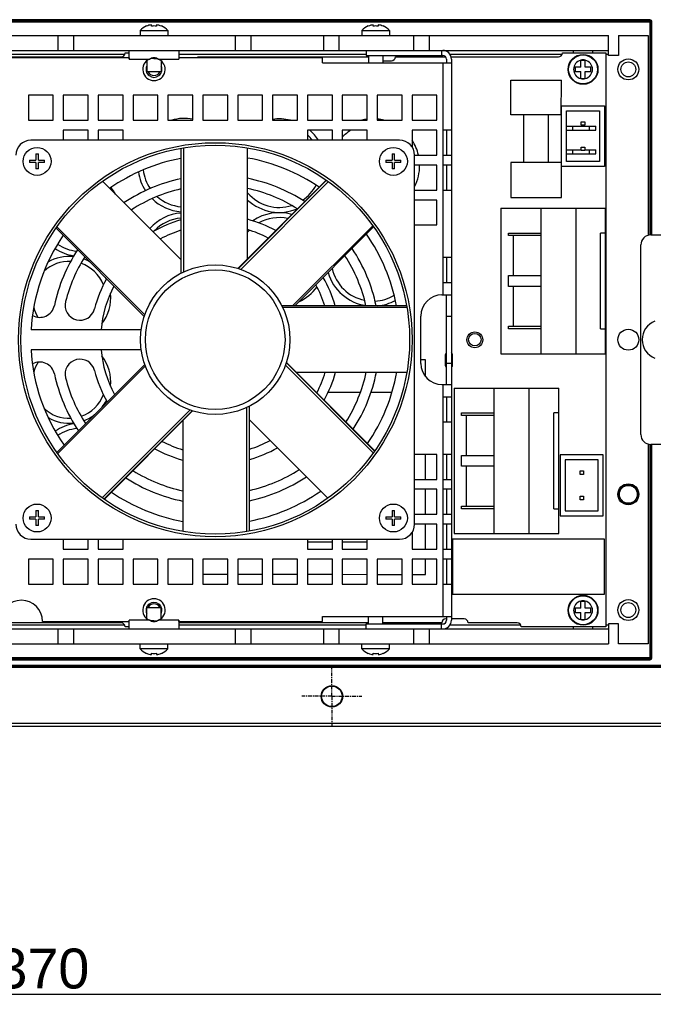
# Model space of a CAD drawing. Header units: millimetres. Extents: x 23 to 485, y 64 to 313.
# Tile 6 of 18: x 151 to 215, y 154 to 253. Entities that reach past the tile are written whole.
import ezdxf

# ---------------------------------------------------------------- set-up
doc = ezdxf.new("R2010")
doc.units = ezdxf.units.MM
doc.linetypes.add('CENTER', pattern=[0.6, 0.375, -0.075, 0.075, -0.075])
doc.layers.add('DEFAULT_1', color=3, linetype='CENTER')
doc.layers.add('P-AX', color=7, linetype='Continuous')
doc.styles.get("Standard").update_dxf_attribs({"font": 'arial.ttf', "height": 4})
doc.dimstyles.new('ISO-25', dxfattribs={"dimtxt": 3, "dimasz": 3, "dimexe": 1, "dimexo": 1, "dimgap": 0.5, "dimtad": 1, "dimtoh": 1, "dimlfac": 2, "dimtxsty": 'Standard', "dimcen": 3, "dimclrd": 2, "dimclre": 2, "dimclrt": 2, "dimadec": 0, "dimazin": 0, "dimtfac": 1, "dimtmove": 0, "dimatfit": 3, "dimfxl": 0, "dimarcsym": 0})

# ---------------------------------------------------------------- blocks, each defined once
blk = doc.blocks.new('*D20')
at = {"color": 2, "linetype": 'Continuous', "lineweight": -2}
for p, q in [((60.081, 183.244), (60.081, 154.369)), ((245.081, 183.244), (245.081, 154.369)), ((63.081, 155.369), (242.081, 155.369))]:
    blk.add_line(p, q, dxfattribs=at)
at = {"color": 2, "linetype": 'Continuous'}
for points in [[(63.081, 155.869), (63.081, 154.869), (60.081, 155.369)], [(242.081, 155.869), (242.081, 154.869), (245.081, 155.369)]]:
    blk.add_solid(points, dxfattribs=at)
at = {"layer": 'Defpoints', "color": 0, "linetype": 'Continuous'}
for p in [(60.081, 184.244), (245.081, 184.244), (245.081, 155.369)]:
    blk.add_point(p, dxfattribs=at)
at = {"color": 2, "linetype": 'Continuous', "insert": (153.584, 159.956), "char_height": 4, "attachment_point": 2}
blk.add_mtext('370', dxfattribs=at)

msp = doc.modelspace()

# ---------------------------------------------------------------- linework, layer by layer
at = {"color": 9, "linetype": 'Continuous'}
for p, q in [((214.4805, 253.0731), (67.8513, 253.0731)), ((67.8561, 252.9731), (214.4805, 252.9731)), ((214.4805, 252.9634), (67.8561, 252.9634)), ((67.861, 252.8634), (214.5805, 252.8634)), ((214.4805, 253.0731), (214.4805, 252.9731)), ((214.4805, 252.9634), (214.4805, 231.494)), ((214.6805, 231.494), (214.6805, 252.873)), ((133.7805, 249.619), (161.8152, 249.619)), ((162.2255, 249.119), (164.2669, 249.119)), ((165.1942, 249.119), (167.2355, 249.119)), ((167.2305, 249.619), (186.0305, 249.619)), ((193.7055, 248.744), (193.7055, 241.9938)), ((194.4227, 249.619), (205.6907, 249.619)), ((210.0695, 249.619), (210.3305, 249.619)), ((167.698, 240.2326), (167.698, 227.7854)), ((193.7055, 239.4938), (193.7055, 238.4938)), ((182.2339, 236.848), (173.4324, 228.0465)), ((193.7055, 235.9938), (193.7056, 229.244)), ((178.6472, 224.383), (186.683, 232.4188)), ((193.7056, 226.744), (193.7055, 225.494)), ((194.0805, 223.369), (194.5805, 223.369)), ((163.8609, 218.3527), (155.0776, 209.5694)), ((186.7342, 209.6403), (177.9327, 218.4417)), ((194.5805, 218.619), (194.0805, 218.619)), ((193.7055, 216.494), (193.7056, 215.244)), ((174.0624, 201.7554), (174.0624, 214.2025)), ((159.5267, 205.1402), (168.3281, 213.9416)), ((193.7056, 212.744), (193.7056, 209.494)), ((214.4805, 210.494), (214.4805, 189.0246)), ((214.6805, 189.115), (214.6805, 210.494)), ((193.7056, 206.994), (193.7056, 205.994)), ((193.7056, 203.494), (193.7056, 202.494)), ((193.7056, 199.994), (193.7056, 198.994)), ((193.7056, 196.494), (193.7055, 193.244)), ((164.2669, 192.869), (162.2255, 192.869)), ((167.2355, 192.869), (165.1942, 192.869)), ((161.8019, 192.369), (133.7805, 192.369)), ((186.0305, 192.369), (167.2305, 192.369)), ((201.5525, 192.369), (194.4227, 192.369)), ((210.3305, 192.369), (210.0695, 192.369)), ((67.8513, 188.9149), (214.4805, 188.9149)), ((67.8561, 189.0246), (214.4805, 189.0246)), ((214.4805, 189.0149), (67.8561, 189.0149)), ((67.861, 189.1246), (214.5805, 189.1246)), ((214.4805, 189.0149), (214.4805, 188.9149)), ((214.6805, 189.115), (214.5805, 189.115)), ((66.098, 188.3615), (239.0631, 188.3615)), ((66.1884, 188.1518), (238.9727, 188.1518)), ((66.1932, 188.2615), (238.9679, 188.2615)), ((238.9679, 188.2518), (66.1932, 188.2518)), ((62.0877, 182.2589), (243.0734, 182.2589)), ((243.0659, 182.5089), (62.0952, 182.5089))]:
    msp.add_line(p, q, dxfattribs=at)
at = {"color": 7, "linetype": 'Continuous'}
for p, q in [((214.5805, 231.494), (214.5805, 252.8682)), ((163.3305, 251.994), (163.3305, 251.494)), ((163.3305, 251.994), (166.1305, 251.994)), ((163.9805, 252.4426), (163.9805, 252.425)), ((164.4805, 252.425), (164.4805, 252.5614)), ((164.9805, 252.5614), (164.9805, 252.425)), ((165.4805, 252.4426), (165.4805, 252.425)), ((166.1305, 251.994), (166.1305, 251.494)), ((185.5805, 251.994), (185.5805, 251.494)), ((185.5805, 251.994), (188.3805, 251.994)), ((186.2305, 252.425), (186.2305, 252.4426)), ((186.7305, 252.425), (186.7305, 252.5614)), ((187.2305, 252.5614), (187.2305, 252.425)), ((187.7305, 252.425), (187.7305, 252.4426)), ((188.3805, 251.994), (188.3805, 251.494)), ((110.3305, 251.494), (210.3305, 251.494)), ((155.0805, 251.494), (155.0805, 249.994)), ((156.6805, 249.994), (156.6805, 251.494)), ((172.8805, 251.494), (172.8805, 249.994)), ((174.4805, 249.994), (174.4805, 251.494)), ((181.7305, 251.494), (181.7305, 249.994)), ((183.3305, 249.994), (183.3305, 251.494)), ((190.7805, 251.494), (190.7805, 249.994)), ((192.3805, 249.994), (192.3805, 251.494)), ((210.3305, 249.494), (210.3305, 251.494)), ((211.3305, 251.494), (214.3305, 251.494)), ((211.3305, 251.494), (211.3305, 249.494)), ((214.3305, 251.494), (214.3305, 231.4618)), ((110.3305, 249.994), (210.3305, 249.994)), ((161.8386, 249.745), (162.2305, 249.745)), ((162.2305, 249.119), (162.2305, 249.994)), ((167.2305, 249.994), (167.2305, 249.119)), ((186.0305, 249.994), (186.0305, 249.494)), ((193.5805, 249.994), (193.5805, 249.494)), ((205.7142, 249.7451), (210.0695, 249.745)), ((206.7805, 249.994), (206.7805, 249.7451)), ((208.7805, 249.745), (208.7805, 249.994)), ((210.0695, 249.745), (210.0695, 192.214)), ((132.9555, 249.3513), (161.4386, 249.3513)), ((162.2255, 249.244), (138.1805, 249.244)), ((162.2255, 249.244), (162.2255, 249.119)), ((164.0055, 248.9525), (164.0055, 247.844)), ((165.4555, 248.9524), (165.4555, 247.844)), ((167.2355, 249.244), (167.2355, 249.119)), ((181.6305, 249.244), (167.2355, 249.244)), ((169.1295, 249.3513), (186.2533, 249.3513)), ((181.6305, 248.744), (181.6305, 249.244)), ((181.6305, 248.744), (194.5805, 248.744)), ((186.0305, 249.494), (193.7055, 249.494)), ((186.2555, 249.494), (186.2555, 248.744)), ((187.7055, 249.494), (187.7055, 248.744)), ((187.7055, 248.9521), (188.5504, 248.9521)), ((188.9533, 249.3514), (193.9994, 249.3514)), ((194.0805, 249.119), (194.0805, 248.744)), ((194.5478, 249.3514), (205.3143, 249.3514)), ((194.5805, 249.119), (194.5805, 192.869)), ((207.5585, 249.019), (208.0085, 249.019)), ((207.5585, 248.319), (207.5585, 249.019)), ((208.0085, 248.319), (208.0085, 249.019)), ((211.3305, 249.494), (210.3305, 249.494)), ((165.4555, 247.844), (164.0055, 247.844)), ((207.5585, 248.319), (207.0085, 248.319)), ((207.0085, 248.319), (207.0085, 247.869)), ((207.0085, 247.869), (207.5585, 247.869)), ((207.5585, 247.169), (207.5585, 247.869)), ((208.5585, 248.319), (208.0085, 248.319)), ((208.0085, 247.869), (208.5585, 247.869)), ((208.0085, 247.169), (208.0085, 247.869)), ((208.5585, 247.869), (208.5585, 248.319)), ((200.5445, 247.0208), (205.6245, 247.0208)), ((200.5445, 243.5208), (200.5445, 247.0208)), ((205.59, 243.521), (205.6245, 247.0208)), ((207.5585, 247.169), (208.0085, 247.169)), ((152.1305, 245.494), (152.1305, 242.994)), ((154.6305, 245.494), (152.1305, 245.494)), ((154.6305, 242.994), (154.6305, 245.494)), ((155.6305, 245.494), (155.6305, 242.994)), ((158.1305, 245.494), (155.6305, 245.494)), ((158.1305, 242.994), (158.1305, 245.494)), ((159.1305, 245.494), (159.1305, 242.994)), ((161.6305, 245.494), (159.1305, 245.494)), ((161.6305, 242.994), (161.6305, 245.494)), ((162.6305, 245.494), (162.6305, 242.994)), ((165.1305, 245.494), (162.6305, 245.494)), ((165.1305, 242.994), (165.1305, 245.494)), ((166.1305, 245.494), (166.1305, 242.994)), ((168.6305, 245.494), (166.1305, 245.494)), ((168.6305, 242.994), (168.6305, 245.494)), ((169.6305, 245.494), (169.6305, 242.994)), ((172.1305, 245.494), (169.6305, 245.494)), ((172.1305, 242.994), (172.1305, 245.494)), ((173.1305, 245.494), (173.1305, 242.994)), ((175.6305, 245.494), (173.1305, 245.494)), ((175.6305, 242.994), (175.6305, 245.494)), ((176.6305, 245.494), (176.6305, 242.994)), ((179.1305, 245.494), (176.6305, 245.494)), ((179.1305, 242.994), (179.1305, 245.494)), ((180.1305, 245.494), (180.1305, 242.994)), ((182.6305, 245.494), (180.1305, 245.494)), ((182.6305, 242.994), (182.6305, 245.494)), ((186.1305, 245.494), (183.6305, 245.494)), ((183.6305, 245.494), (183.6305, 242.994)), ((186.1305, 242.994), (186.1305, 245.494)), ((189.6305, 245.494), (187.1305, 245.494)), ((187.1305, 245.494), (187.1305, 242.994)), ((189.6305, 242.994), (189.6305, 245.494)), ((193.1305, 245.494), (190.6305, 245.494)), ((190.6305, 245.494), (190.6305, 242.994)), ((193.1305, 242.994), (193.1305, 245.494)), ((205.6245, 244.4491), (209.9425, 244.4491)), ((205.6245, 235.2606), (205.6245, 244.4491)), ((206.1245, 243.9491), (209.4425, 243.9491)), ((206.1245, 238.8531), (206.1245, 243.9491)), ((209.4425, 243.9491), (209.4425, 238.8531)), ((209.9425, 244.4491), (209.9425, 238.3531)), ((152.1305, 242.994), (154.6305, 242.994)), ((155.6305, 242.994), (158.1305, 242.994)), ((159.1305, 242.994), (161.6305, 242.994)), ((162.6305, 242.994), (165.1305, 242.994)), ((166.1305, 242.994), (168.6305, 242.994)), ((169.6305, 242.994), (172.1305, 242.994)), ((173.1305, 242.994), (175.6305, 242.994)), ((176.6305, 242.994), (179.1305, 242.994)), ((180.1305, 242.994), (182.6305, 242.994)), ((183.6305, 242.994), (186.1305, 242.994)), ((187.1305, 242.994), (189.6305, 242.994)), ((190.6305, 242.994), (193.1305, 242.994)), ((205.59, 243.521), (200.5445, 243.5208)), ((201.8345, 238.7606), (201.8345, 243.5209)), ((204.3345, 238.7606), (204.3345, 243.521)), ((207.6085, 242.8461), (207.9585, 242.8461)), ((207.6085, 242.4961), (207.6085, 242.8461)), ((207.9585, 242.8461), (207.9585, 242.4961)), ((155.6305, 241.994), (155.6305, 240.994)), ((158.1305, 241.994), (155.6305, 241.994)), ((158.1305, 240.994), (158.1305, 241.994)), ((159.1305, 241.994), (159.1305, 240.994)), ((161.6305, 241.994), (159.1305, 241.994)), ((161.6305, 240.994), (161.6305, 241.994)), ((180.1305, 241.994), (180.1305, 240.994)), ((182.6305, 241.994), (180.1305, 241.994)), ((182.6305, 240.994), (182.6305, 241.994)), ((186.1305, 241.994), (183.6305, 241.994)), ((183.6305, 241.994), (183.6305, 240.994)), ((186.1305, 240.994), (186.1305, 241.994)), ((193.1305, 241.994), (190.6305, 241.994)), ((190.6305, 241.994), (190.6305, 240.3206)), ((193.1305, 239.494), (193.1305, 241.994)), ((194.5805, 241.9938), (193.7055, 241.9938)), ((193.7055, 241.9938), (193.7055, 239.4938)), ((194.0805, 241.9938), (194.0805, 239.4938)), ((206.1245, 242.4106), (209.0695, 242.4106)), ((206.1245, 242.0106), (209.0695, 242.0106)), ((206.7195, 242.4106), (206.7195, 242.0106)), ((207.9585, 242.4961), (207.6085, 242.4961)), ((208.4195, 242.0106), (208.4195, 242.4106)), ((209.0695, 242.0106), (209.0695, 242.4106)), ((189.3804, 240.994), (152.3804, 240.994)), ((167.4411, 240.1889), (167.4411, 227.6607)), ((167.4744, 227.676), (167.4744, 240.1942)), ((174.1304, 229.1077), (174.1304, 240.2213)), ((206.1245, 240.0106), (207.6085, 240.0106)), ((206.7195, 240.0106), (206.7195, 239.6106)), ((207.6085, 240.3061), (207.9585, 240.3061)), ((207.6085, 239.9561), (207.6085, 240.3061)), ((207.9585, 239.9561), (207.6085, 239.9561)), ((207.9585, 240.3061), (207.9585, 239.9561)), ((207.9585, 240.0106), (209.0695, 240.0106)), ((208.4195, 239.6106), (208.4195, 240.0106)), ((209.0695, 239.6106), (209.0695, 240.0106)), ((152.2554, 238.994), (152.2554, 238.744)), ((152.2554, 238.994), (152.8804, 238.994)), ((152.8804, 239.619), (152.8804, 238.994)), ((152.8804, 239.619), (153.1304, 239.619)), ((153.1304, 238.994), (153.1304, 239.619)), ((153.1304, 238.994), (153.7554, 238.994)), ((153.7554, 238.744), (153.7554, 238.994)), ((188.0054, 238.994), (188.6304, 238.994)), ((188.0054, 238.994), (188.0054, 238.744)), ((188.6304, 239.619), (188.8804, 239.619)), ((188.6304, 239.619), (188.6304, 238.994)), ((188.8804, 238.994), (188.8804, 239.619)), ((188.8804, 238.994), (189.5054, 238.994)), ((189.5054, 238.744), (189.5054, 238.994)), ((190.8804, 239.494), (193.1305, 239.494)), ((190.8804, 202.494), (190.8804, 239.494)), ((193.7055, 239.4938), (194.5805, 239.4938)), ((206.1245, 239.6106), (209.0695, 239.6106)), ((152.8804, 238.744), (152.2554, 238.744)), ((152.8804, 238.744), (152.8804, 238.119)), ((153.1304, 238.119), (152.8804, 238.119)), ((153.1304, 238.119), (153.1304, 238.744)), ((153.7554, 238.744), (153.1304, 238.744)), ((188.6304, 238.744), (188.0054, 238.744)), ((188.6304, 238.744), (188.6304, 238.119)), ((188.8804, 238.119), (188.6304, 238.119)), ((189.5054, 238.744), (188.8804, 238.744)), ((188.8804, 238.119), (188.8804, 238.744)), ((193.1305, 238.494), (190.8804, 238.494)), ((193.1305, 235.994), (193.1305, 238.494)), ((194.5805, 238.4938), (193.7055, 238.4938)), ((193.7055, 238.4938), (193.7055, 235.9938)), ((194.0805, 238.4938), (194.0805, 235.9938)), ((205.6245, 238.7606), (200.5445, 238.7606)), ((200.5445, 238.7606), (200.5445, 235.2606)), ((209.9425, 238.3531), (205.6245, 238.3531)), ((209.4425, 238.8531), (206.1245, 238.8531)), ((182.0209, 236.9983), (173.1626, 228.1399)), ((173.1969, 228.1273), (182.0486, 236.979)), ((167.4411, 229.0295), (159.5828, 236.8878)), ((190.8804, 235.994), (193.1305, 235.994)), ((193.7055, 235.9938), (194.5805, 235.9938)), ((193.1305, 234.994), (190.8804, 234.994)), ((193.1305, 232.494), (193.1305, 234.994)), ((200.5445, 235.2606), (205.6245, 235.2606)), ((199.549, 234.185), (210.049, 234.185)), ((199.549, 234.185), (199.549, 219.585)), ((203.549, 234.185), (203.549, 219.585)), ((207.049, 234.185), (207.049, 219.585)), ((210.049, 219.585), (210.049, 234.185)), ((154.9052, 232.1762), (163.7519, 223.3296)), ((163.8027, 223.4751), (154.9864, 232.2914)), ((186.7742, 232.2916), (178.8657, 224.383)), ((190.8804, 232.494), (193.1305, 232.494)), ((200.299, 231.435), (200.299, 231.685)), ((203.549, 231.435), (200.2991, 231.435)), ((200.2994, 231.685), (203.549, 231.685)), ((200.799, 227.435), (200.799, 231.435)), ((210.049, 231.685), (209.549, 231.685)), ((209.549, 222.085), (209.549, 231.685)), ((214.5805, 231.494), (238.0805, 231.494)), ((213.5805, 211.494), (213.5805, 230.494)), ((194.5805, 229.244), (193.7056, 229.244)), ((193.7056, 229.244), (193.7056, 226.744)), ((194.0805, 229.244), (194.0805, 226.744)), ((200.299, 226.335), (200.299, 227.435)), ((200.2991, 227.435), (203.549, 227.435)), ((193.7056, 226.744), (194.5805, 226.744)), ((203.549, 226.335), (200.2991, 226.335)), ((200.799, 222.335), (200.799, 226.335)), ((193.6305, 225.494), (194.5771, 225.494)), ((194.0805, 216.4945), (194.0805, 225.4935)), ((190.0836, 224.383), (177.5725, 224.383)), ((177.6395, 224.2442), (190.1076, 224.2442)), ((191.5055, 218.619), (191.5055, 223.369)), ((200.299, 222.085), (200.299, 222.335)), ((200.2991, 222.335), (203.549, 222.335)), ((203.549, 222.085), (200.2994, 222.085)), ((209.549, 222.085), (210.049, 222.085)), ((163.4473, 221.994), (152.4074, 221.994)), ((163.4473, 219.994), (152.4074, 219.994)), ((193.9405, 219.392), (193.9405, 218.503)), ((194.7025, 218.503), (194.7025, 219.392)), ((199.549, 219.585), (210.049, 219.585)), ((154.9864, 209.6966), (163.8027, 218.5129)), ((178.0136, 218.6772), (186.8652, 209.8256)), ((186.8845, 209.8532), (178.0262, 218.7116)), ((191.9905, 218.966), (191.5055, 218.966)), ((191.9905, 217.2693), (191.9905, 218.966)), ((178.9939, 217.7438), (190.1076, 217.7438)), ((193.6305, 216.494), (194.5771, 216.494)), ((181.0931, 215.716), (181.0218, 215.716)), ((185.4517, 215.716), (182.2095, 215.716)), ((188.6074, 215.716), (186.5127, 215.716)), ((194.5805, 215.244), (193.7056, 215.244)), ((193.7056, 215.244), (193.7056, 212.744)), ((194.0805, 215.244), (194.0805, 212.744)), ((194.85, 216.151), (205.35, 216.151)), ((194.85, 216.151), (194.85, 201.551)), ((198.85, 216.151), (198.85, 201.551)), ((202.35, 216.151), (202.35, 201.551)), ((205.35, 201.551), (205.35, 216.151)), ((174.2861, 214.3118), (174.2861, 201.7937)), ((174.3193, 201.7996), (174.3193, 214.3272)), ((168.5636, 213.8608), (159.7119, 205.0091)), ((159.7396, 204.9898), (168.5979, 213.8482)), ((195.6, 213.401), (195.6, 213.651)), ((198.85, 213.401), (195.6001, 213.401)), ((195.6004, 213.651), (198.85, 213.651)), ((196.1, 209.401), (196.1, 213.401)), ((205.35, 213.651), (204.85, 213.651)), ((204.85, 204.051), (204.85, 213.651)), ((167.6301, 212.8803), (167.6301, 201.7668)), ((174.3193, 212.9585), (182.1778, 205.1)), ((193.7056, 212.744), (194.5805, 212.744)), ((214.3305, 210.5262), (214.3305, 190.494)), ((238.0805, 210.494), (214.5805, 210.494)), ((214.5805, 189.1198), (214.5805, 210.494)), ((193.1305, 209.494), (190.8804, 209.494)), ((191.9905, 206.994), (191.9905, 209.494)), ((193.1305, 206.994), (193.1305, 209.494)), ((194.5805, 209.494), (193.7056, 209.494)), ((193.7056, 209.494), (193.7056, 206.994)), ((194.0805, 209.494), (194.0805, 206.994)), ((195.6, 208.301), (195.6, 209.401)), ((195.6001, 209.401), (198.85, 209.401)), ((209.8155, 209.4479), (205.4975, 209.4479)), ((205.4975, 209.4479), (205.4975, 203.3519)), ((209.8155, 203.3519), (209.8155, 209.4479)), ((198.85, 208.301), (195.6001, 208.301)), ((196.1, 204.301), (196.1, 208.301)), ((209.3155, 208.9479), (205.9975, 208.9479)), ((205.9975, 208.9479), (205.9975, 203.8519)), ((209.3155, 203.8519), (209.3155, 208.9479)), ((207.4815, 207.8449), (207.8315, 207.8449)), ((207.4815, 207.4949), (207.4815, 207.8449)), ((207.8315, 207.4949), (207.4815, 207.4949)), ((207.8315, 207.8449), (207.8315, 207.4949)), ((190.8804, 206.994), (193.1305, 206.994)), ((193.7056, 206.994), (194.5805, 206.994)), ((193.1305, 205.994), (190.8804, 205.994)), ((191.9905, 203.494), (191.9905, 205.994)), ((193.1305, 203.494), (193.1305, 205.994)), ((194.5805, 205.994), (193.7056, 205.994)), ((193.7056, 205.994), (193.7056, 203.494)), ((194.0805, 205.994), (194.0805, 203.494)), ((207.4815, 205.3049), (207.8315, 205.3049)), ((207.4815, 204.9549), (207.4815, 205.3049)), ((207.8315, 204.9549), (207.4815, 204.9549)), ((207.8315, 205.3049), (207.8315, 204.9549)), ((152.8804, 203.869), (153.1304, 203.869)), ((152.8804, 203.869), (152.8804, 203.244)), ((153.1304, 203.244), (153.1304, 203.869)), ((188.6304, 203.869), (188.8804, 203.869)), ((188.6304, 203.869), (188.6304, 203.244)), ((188.8804, 203.244), (188.8804, 203.869)), ((190.8804, 203.494), (193.1305, 203.494)), ((193.7056, 203.494), (194.5805, 203.494)), ((195.6, 204.051), (195.6, 204.301)), ((195.6001, 204.301), (198.85, 204.301)), ((198.85, 204.051), (195.6004, 204.051)), ((204.85, 204.051), (205.35, 204.051)), ((205.4975, 203.3519), (209.8155, 203.3519)), ((205.9975, 203.8519), (209.3155, 203.8519)), ((152.2554, 203.244), (152.8804, 203.244)), ((152.2554, 203.244), (152.2554, 202.994)), ((152.8804, 202.994), (152.2554, 202.994)), ((152.8804, 202.994), (152.8804, 202.369)), ((153.1304, 202.369), (152.8804, 202.369)), ((153.1304, 203.244), (153.7554, 203.244)), ((153.7554, 202.994), (153.1304, 202.994)), ((153.1304, 202.369), (153.1304, 202.994)), ((153.7554, 202.994), (153.7554, 203.244)), ((188.0054, 203.244), (188.6304, 203.244)), ((188.0054, 203.244), (188.0054, 202.994)), ((188.6304, 202.994), (188.0054, 202.994)), ((188.6304, 202.994), (188.6304, 202.369)), ((188.8804, 202.369), (188.6304, 202.369)), ((188.8804, 203.244), (189.5054, 203.244)), ((189.5054, 202.994), (188.8804, 202.994)), ((188.8804, 202.369), (188.8804, 202.994)), ((189.5054, 202.994), (189.5054, 203.244)), ((193.1305, 202.494), (190.8804, 202.494)), ((191.9905, 199.994), (191.9905, 202.494)), ((193.1305, 199.994), (193.1305, 202.494)), ((194.5805, 202.494), (193.7056, 202.494)), ((193.7056, 202.494), (193.7056, 199.994)), ((194.0805, 202.494), (194.0805, 199.994)), ((190.6305, 201.6674), (190.6305, 199.994)), ((194.85, 201.551), (205.35, 201.551)), ((152.3804, 200.994), (189.3804, 200.994)), ((155.6305, 200.994), (155.6305, 199.994)), ((158.1305, 199.994), (158.1305, 200.994)), ((159.1305, 200.994), (159.1305, 199.994)), ((161.6305, 199.994), (161.6305, 200.994)), ((180.1305, 200.994), (180.1305, 199.994)), ((180.1305, 200.716), (182.6305, 200.716)), ((182.6305, 199.994), (182.6305, 200.994)), ((183.6305, 200.994), (183.6305, 199.994)), ((183.6305, 200.716), (186.1305, 200.716)), ((186.1305, 199.994), (186.1305, 200.994)), ((209.9425, 200.9965), (194.7025, 200.9965)), ((194.7025, 200.9965), (194.7025, 195.4715)), ((209.9425, 195.4715), (209.9425, 200.9965)), ((155.6305, 199.994), (158.1305, 199.994)), ((159.1305, 199.994), (161.6305, 199.994)), ((180.1305, 199.994), (182.6305, 199.994)), ((183.6305, 199.994), (186.1305, 199.994)), ((190.6305, 199.994), (193.1305, 199.994)), ((193.7056, 199.994), (194.5805, 199.994)), ((154.6305, 198.994), (152.1305, 198.994)), ((152.1305, 198.994), (152.1305, 196.494)), ((154.6305, 196.494), (154.6305, 198.994)), ((158.1305, 198.994), (155.6305, 198.994)), ((155.6305, 198.994), (155.6305, 196.494)), ((158.1305, 196.494), (158.1305, 198.994)), ((161.6305, 198.994), (159.1305, 198.994)), ((159.1305, 198.994), (159.1305, 196.494)), ((161.6305, 196.494), (161.6305, 198.994)), ((165.1305, 198.994), (162.6305, 198.994)), ((162.6305, 198.994), (162.6305, 196.494)), ((165.1305, 196.494), (165.1305, 198.994)), ((168.6305, 198.994), (166.1305, 198.994)), ((166.1305, 198.994), (166.1305, 196.494)), ((168.6305, 196.494), (168.6305, 198.994)), ((172.1305, 198.994), (169.6305, 198.994)), ((169.6305, 198.994), (169.6305, 196.494)), ((172.1305, 196.494), (172.1305, 198.994)), ((175.6305, 198.994), (173.1305, 198.994)), ((173.1305, 198.994), (173.1305, 196.494)), ((175.6305, 196.494), (175.6305, 198.994)), ((179.1305, 198.994), (176.6305, 198.994)), ((176.6305, 198.994), (176.6305, 196.494)), ((179.1305, 196.494), (179.1305, 198.994)), ((182.6305, 198.994), (180.1305, 198.994)), ((180.1305, 198.994), (180.1305, 196.494)), ((182.6305, 196.494), (182.6305, 198.994)), ((186.1305, 198.994), (183.6305, 198.994)), ((183.6305, 198.994), (183.6305, 196.494)), ((186.1305, 196.494), (186.1305, 198.994)), ((189.6305, 198.994), (187.1305, 198.994)), ((187.1305, 198.994), (187.1305, 196.494)), ((189.6305, 196.494), (189.6305, 198.994)), ((193.1305, 198.994), (190.6305, 198.994)), ((190.6305, 198.994), (190.6305, 196.494)), ((191.9905, 197.466), (191.9905, 198.994)), ((193.1305, 196.494), (193.1305, 198.994)), ((194.5805, 198.994), (193.7056, 198.994)), ((193.7056, 198.994), (193.7056, 196.494)), ((194.0805, 198.994), (194.0805, 196.494)), ((169.6305, 197.4845), (172.1305, 197.4824)), ((173.1305, 197.4816), (175.6305, 197.4795)), ((176.6305, 197.4787), (179.1305, 197.4766)), ((180.1305, 197.4758), (182.6305, 197.4737)), ((183.6305, 197.4729), (186.1305, 197.4708)), ((187.1305, 197.47), (189.6305, 197.4679)), ((190.6305, 197.4671), (191.9905, 197.466)), ((152.1305, 196.494), (154.6305, 196.494)), ((155.6305, 196.494), (158.1305, 196.494)), ((159.1305, 196.494), (161.6305, 196.494)), ((162.6305, 196.494), (165.1305, 196.494)), ((166.1305, 196.494), (168.6305, 196.494)), ((169.6305, 196.494), (172.1305, 196.494)), ((173.1305, 196.494), (175.6305, 196.494)), ((176.6305, 196.494), (179.1305, 196.494)), ((180.1305, 196.494), (182.6305, 196.494)), ((183.6305, 196.494), (186.1305, 196.494)), ((187.1305, 196.494), (189.6305, 196.494)), ((190.6305, 196.494), (193.1305, 196.494)), ((193.7056, 196.494), (194.5805, 196.494)), ((194.7025, 195.4715), (209.9425, 195.4715)), ((207.5585, 194.79), (208.0085, 194.79)), ((207.5585, 194.09), (207.5585, 194.79)), ((208.0085, 194.09), (208.0085, 194.79)), ((164.0055, 194.144), (165.4555, 194.144)), ((164.0055, 193.0355), (164.0055, 194.144)), ((165.4555, 193.0356), (165.4555, 194.144)), ((207.5585, 194.09), (207.0085, 194.09)), ((207.0085, 194.09), (207.0085, 193.64)), ((207.0085, 193.64), (207.5585, 193.64)), ((207.5585, 192.94), (207.5585, 193.64)), ((208.5585, 194.09), (208.0085, 194.09)), ((208.0085, 193.64), (208.5585, 193.64)), ((208.0085, 192.94), (208.0085, 193.64)), ((208.5585, 193.64), (208.5585, 194.09)), ((161.4357, 192.6077), (143.5842, 192.6069)), ((153.5555, 192.744), (162.2255, 192.744)), ((162.2255, 192.744), (162.2255, 192.869)), ((162.2305, 191.994), (162.2305, 192.869)), ((167.2305, 192.869), (167.2305, 191.994)), ((186.2555, 192.6077), (167.2305, 192.6077)), ((167.2355, 192.744), (167.2355, 192.869)), ((167.2355, 192.744), (181.6305, 192.744)), ((181.6305, 193.244), (194.5805, 193.244)), ((181.6305, 192.744), (181.6305, 193.244)), ((186.0305, 192.494), (193.7055, 192.494)), ((186.0305, 191.994), (186.0305, 192.494)), ((186.2555, 192.494), (186.2555, 193.244)), ((187.7055, 192.494), (187.7055, 193.244)), ((193.604, 192.6077), (187.7055, 192.6077)), ((193.5805, 191.994), (193.5805, 192.494)), ((194.0805, 193.007), (194.004, 193.007)), ((194.0805, 193.244), (194.0805, 192.869)), ((195.854, 193.007), (194.5805, 193.007)), ((201.1867, 192.6077), (196.254, 192.6077)), ((207.5585, 192.94), (208.0085, 192.94)), ((211.3305, 192.494), (210.3305, 192.494)), ((210.3305, 192.494), (210.3305, 190.494)), ((211.3305, 190.494), (211.3305, 192.494)), ((110.3305, 191.994), (210.3305, 191.994)), ((155.0805, 191.994), (155.0805, 190.494)), ((156.6805, 190.494), (156.6805, 191.994)), ((162.2305, 192.214), (161.8362, 192.214)), ((172.8805, 191.994), (172.8805, 190.494)), ((174.4805, 190.494), (174.4805, 191.994)), ((181.7305, 191.994), (181.7305, 190.494)), ((183.3305, 190.494), (183.3305, 191.994)), ((190.7805, 191.994), (190.7805, 190.494)), ((192.3805, 190.494), (192.3805, 191.994)), ((210.0695, 192.214), (201.5867, 192.2135)), ((206.7805, 192.2138), (206.7805, 191.994)), ((208.7805, 191.994), (208.7805, 192.2139)), ((110.3305, 190.494), (210.3305, 190.494)), ((163.3305, 189.994), (163.3305, 190.494)), ((166.1305, 189.994), (163.3305, 189.994)), ((163.9805, 189.563), (163.9805, 189.5454)), ((164.4805, 189.4266), (164.4805, 189.563)), ((164.9805, 189.563), (164.9805, 189.4266)), ((165.4805, 189.563), (165.4805, 189.5454)), ((166.1305, 189.994), (166.1305, 190.494)), ((185.5805, 189.994), (185.5805, 190.494)), ((188.3805, 189.994), (185.5805, 189.994)), ((186.2305, 189.563), (186.2305, 189.5454)), ((186.7305, 189.4266), (186.7305, 189.563)), ((187.2305, 189.563), (187.2305, 189.4266)), ((187.7305, 189.563), (187.7305, 189.5454)), ((188.3805, 189.994), (188.3805, 190.494)), ((214.3305, 190.494), (211.3305, 190.494))]:
    msp.add_line(p, q, dxfattribs=at)
for centre, radius in [((207.7835, 248.094), 1.5), ((212.3305, 248.094), 1.05), ((212.3305, 248.094), 0.75), ((170.8804, 220.994), 19.75), ((170.8804, 220.994), 19.5), ((153.0054, 238.869), 1.4), ((188.7554, 238.869), 1.4), ((170.8804, 220.994), 7.5), ((196.925, 220.9795), 0.8), ((196.9305, 220.994), 0.625), ((212.3305, 220.994), 1.05), ((212.3305, 205.494), 1.05), ((212.3305, 205.494), 1), ((212.3305, 205.494), 0.9), ((153.0054, 203.119), 1.4), ((188.7554, 203.119), 1.4), ((207.7835, 193.865), 1.5), ((212.3305, 193.894), 1.05), ((212.3305, 193.894), 0.75), ((182.5805, 185.244), 1.075), ((182.5805, 185.244), 1.027)]:
    msp.add_circle(centre, radius, dxfattribs=at)
at = {"color": 9, "linetype": 'Continuous'}
msp.add_circle((170.8804, 220.994), 7, dxfattribs=at)
at = {"color": 7, "linetype": 'Continuous'}
for centre, radius, start, end in [((214.4806, 252.8731), 0.1, 359.968456, 90.005368), ((164.7305, 250.6607), 1.9333, 112.825823, 136.397181), ((164.7305, 250.6607), 1.9171, 97.493008, 113.03016), ((164.7305, 250.6607), 1.7819, 81.934953, 98.065047), ((164.7305, 250.6607), 1.9171, 66.96984, 82.506992), ((164.7305, 250.6607), 1.9333, 43.602819, 67.174177), ((186.9805, 250.6607), 1.9333, 112.825823, 136.397181), ((186.9805, 250.6607), 1.9171, 97.493008, 113.03016), ((186.9805, 250.6607), 1.7819, 81.934953, 98.065047), ((186.9805, 250.6607), 1.9171, 66.96984, 82.506992), ((186.9805, 250.6607), 1.9333, 43.602819, 67.174177), ((161.4386, 249.7514), 0.4001, 270.00003, 359.090351), ((193.7055, 249.119), 0.875, 0, 90), ((205.3143, 249.7514), 0.4, 270, 359.088775), ((164.7305, 248.094), 1.125, 114.340647, 65.659353), ((168.7295, 249.352), 0.4, 344.318643, 359.90077), ((186.6533, 249.352), 0.4, 180.096778, 184.089094), ((188.5504, 249.355), 0.4029, 269.964233, 359.486963), ((193.7055, 249.119), 0.375, 0, 90), ((164.7305, 248.094), 0.8, 155.205033, 24.772793), ((164.7305, 248.094), 0.625, 203.582231, 336.418386), ((167.8055, 238.492), 4.6875, 79.856795, 106.068089), ((177.3035, 238.442), 4.6875, 76.293784, 98.374067), ((186.7015, 238.442), 4.6875, 97.135135, 103.706216), ((186.7015, 238.442), 4.6875, 76.293784, 84.590854), ((177.3035, 238.442), 4.6875, 33.006946, 49.313682), ((152.3804, 239.494), 1.5, 90, 180), ((189.3804, 239.494), 1.5, 0, 90), ((186.7015, 238.442), 4.6875, 12.970211, 32.999235), ((170.8804, 220.994), 18.5, 100.713898, 124.878125), ((170.8804, 220.994), 18.5, 55.716829, 79.880031), ((186.7015, 238.442), 4.6875, 333.122128, 0.636194), ((170.8804, 220.994), 16.5, 102.035655, 123.633935), ((167.8055, 238.492), 4.6875, 188.425901, 213.115522), ((170.8804, 220.994), 16.5, 57.03509, 78.633095), ((157.2375, 233.5525), 4.1775, 29.199262, 40.256193), ((170.8804, 220.994), 15.5, 102.823646, 122.892774), ((170.8804, 220.994), 15.5, 57.819938, 77.894679), ((167.8055, 238.492), 4.6875, 225.786968, 265.540694), ((177.3035, 238.442), 4.6875, 227.386897, 292.791946), ((167.8055, 229.0194), 4.6875, 94.459306, 138.065701), ((170.8804, 220.994), 12.5, 105.972417, 119.926428), ((170.8804, 220.994), 12.5, 60.972481, 74.927565), ((177.3035, 229.044), 4.6875, 74.248028, 124.4877), ((170.8804, 220.994), 11.5, 107.406301, 118.580585), ((170.8804, 220.994), 11.5, 62.41126, 73.579686), ((170.8804, 220.994), 18.5, 145.559461, 176.901421), ((170.8804, 220.994), 18.5, 10.55633, 34.878125), ((214.5805, 230.494), 1, 90, 180), ((170.8804, 220.994), 16.5, 146.856332, 168.016265), ((157.2375, 233.5525), 4.1775, 234.491081, 262.479726), ((170.8804, 220.994), 16.5, 11.857025, 33.638925), ((156.2215, 225.1705), 4.1775, 84.258389, 120.582553), ((170.8804, 220.994), 15.5, 147.63433, 165.712876), ((156.2215, 225.1705), 4.1775, 60.561228, 69.796542), ((170.8804, 220.994), 15.5, 12.635037, 32.894394), ((170.8804, 220.994), 12.5, 150.738225, 165.71288), ((156.2215, 225.1705), 4.1775, 26.730367, 29.528352), ((170.8804, 220.994), 12.5, 15.734915, 29.921082), ((186.7015, 229.044), 4.6863, 196.362719, 261.312226), ((170.8804, 220.994), 11.5, 152.146414, 175.006448), ((177.3035, 229.044), 4.6875, 294.908744, 323.878839), ((170.8804, 220.994), 11.5, 17.14789, 28.576674), ((156.2215, 225.1705), 4.1775, 321.623214, 6.559946), ((193.6305, 223.369), 2.125, 90, 180), ((153.2726, 224.7314), 1.5, 240.911519, 348.016223), ((157.3134, 224.4489), 1.5, 165.712865, 345.712852), ((186.7015, 229.044), 4.6863, 275.620385, 298.704831), ((215.7184, 220.994), 2, 111.225503, 248.774497), ((170.8804, 220.994), 18.5, 183.098579, 214.877424), ((170.8804, 220.994), 11.5, 184.993553, 208.579384), ((156.2215, 216.7885), 4.1775, 353.755805, 38.262004), ((194.3215, 219.392), 0.381, 129.264131, 180), ((194.3215, 219.392), 0.381, 0, 47.052624), ((153.2726, 217.2566), 1.5, 11.983777, 119.0885), ((157.3134, 217.5391), 1.5, 14.287148, 194.287135), ((193.6305, 218.619), 2.125, 180, 270), ((194.3215, 218.503), 0.381, 180, 230.721609), ((194.3215, 218.503), 0.381, 312.943995, 0), ((170.8804, 220.994), 16.5, 191.983735, 213.638827), ((170.8804, 220.994), 15.5, 194.287124, 212.889959), ((170.8804, 220.994), 12.5, 194.28712, 209.92346), ((170.8804, 220.994), 11.5, 332.407119, 343.581187), ((170.8804, 220.994), 12.5, 330.97355, 344.926374), ((170.8804, 220.994), 15.5, 327.819856, 347.892398), ((170.8804, 220.994), 16.5, 327.031997, 348.633835), ((170.8804, 220.994), 18.5, 325.716129, 349.879536), ((156.2215, 216.7885), 4.1775, 322.355799, 333.50781), ((156.2215, 216.7885), 4.1775, 290.407831, 307.766531), ((156.2215, 216.7885), 4.1775, 239.722527, 275.95303), ((157.2375, 208.4065), 4.1783, 97.296185, 125.308746), ((214.5805, 211.494), 1, 180, 270), ((170.8804, 220.994), 11.5, 242.404308, 253.578671), ((170.8804, 220.994), 11.5, 287.411426, 298.573717), ((170.8804, 220.994), 12.5, 240.973273, 254.921686), ((170.8804, 220.994), 12.5, 285.976164, 299.92506), ((170.8804, 220.994), 15.5, 237.81925, 257.895139), ((170.8804, 220.994), 15.5, 282.824607, 302.892462), ((170.8804, 220.994), 16.5, 237.036203, 258.634264), ((170.8804, 220.994), 16.5, 282.0347, 303.636381), ((170.8804, 220.994), 18.5, 235.716129, 259.879042), ((170.8804, 220.994), 18.5, 280.71291, 304.877424), ((152.3804, 202.494), 1.5, 180, 270), ((189.3804, 202.494), 1.5, 270, 0), ((151.4305, 192.744), 2.125, 0, 180), ((164.7305, 193.894), 1.125, 294.340647, 245.659353), ((164.7305, 193.865), 0.8, 335.205033, 204.772793), ((164.7305, 193.894), 0.625, 23.582231, 156.418386), ((161.4357, 192.2071), 0.4006, 0.981297, 89.999888), ((194.004, 192.607), 0.4, 90, 179.89946), ((193.7055, 192.869), 0.875, 270, 0), ((193.7055, 192.869), 0.375, 270, 0), ((195.854, 192.607), 0.4, 0.100324, 90), ((201.1867, 192.2077), 0.4, 0.864729, 90.002747), ((164.7305, 191.3273), 1.9333, 223.602819, 247.174177), ((164.7305, 191.3273), 1.9171, 246.96984, 262.506992), ((164.7305, 191.3273), 1.7819, 261.934953, 278.065047), ((164.7305, 191.3273), 1.9171, 277.493008, 293.03016), ((164.7305, 191.3273), 1.9333, 292.825823, 316.397181), ((186.9805, 191.3273), 1.9333, 223.602819, 247.174177), ((186.9805, 191.3273), 1.9171, 246.96984, 262.506992), ((186.9805, 191.3273), 1.7819, 261.934953, 278.065047), ((186.9805, 191.3273), 1.9171, 277.493008, 293.03016), ((186.9805, 191.3273), 1.9333, 292.825823, 316.397181), ((214.4806, 189.1245), 0.1, 269.971657, 0.019614), ((214.4806, 189.1149), 0.1, 269.994549, 0.031627)]:
    msp.add_arc(centre, radius, start, end, dxfattribs=at)
at = {"color": 9, "linetype": 'Continuous'}
for centre, radius, start, end in [((214.4806, 252.8635), 0.1, 359.986594, 90.022133), ((214.4824, 252.8728), 0.1981, 0.068296, 10.651814), ((207.7835, 248.094), 0.95, 103.700233, 256.299767), ((207.7835, 248.094), 0.95, 76.826449, 103.173551), ((207.7835, 248.094), 0.95, 283.700233, 76.299767), ((207.7835, 248.094), 0.95, 256.826449, 283.173551), ((186.7015, 238.442), 4.1875, 121.909469, 137.206501), ((177.3035, 238.442), 4.1875, 37.572255, 47.502598), ((167.8055, 238.492), 4.1875, 186.495774, 214.212194), ((186.7015, 238.442), 4.1875, 357.139511, 0.865716), ((177.3035, 238.442), 4.1875, 303.959003, 332.015243), ((167.8055, 238.492), 4.1875, 228.711185, 264.997032), ((177.3035, 238.442), 4.1875, 220.703279, 287.543014), ((167.8055, 229.0194), 4.1875, 95.002729, 136.591629), ((177.3035, 229.044), 4.1875, 78.141511, 119.23819), ((177.3035, 229.044), 4.1875, 135.711083, 139.303506), ((157.2375, 233.5525), 3.6775, 233.756334, 266.095849), ((156.2215, 225.1705), 3.6775, 87.629391, 133.268962), ((156.2215, 225.1705), 3.6775, 20.882512, 71.169859), ((186.7015, 229.044), 4.1863, 192.546127, 258.501662), ((186.7015, 229.044), 4.1863, 272.918458, 300.638877), ((156.2215, 225.1705), 3.6775, 194.84685, 211.615743), ((156.2215, 216.7885), 3.6775, 147.801438, 164.982659), ((156.2215, 216.7885), 3.6775, 289.061627, 339.390919), ((156.2215, 216.7885), 3.6775, 227.093911, 272.61148), ((157.2375, 208.4065), 3.6783, 93.637797, 125.999171), ((207.7835, 193.865), 0.95, 103.700233, 256.299767), ((207.7835, 193.865), 0.95, 76.826449, 103.173551), ((207.7835, 193.865), 0.95, 283.700233, 76.299767), ((207.7835, 193.865), 0.95, 256.826449, 283.173551), ((214.4803, 189.1129), 0.198, 270.067701, 280.659546), ((214.4792, 189.1197), 0.2049, 280.626693, 290.300739), ((214.4809, 189.1148), 0.1997, 290.332994, 0.043187)]:
    msp.add_arc(centre, radius, start, end, dxfattribs=at)
msp.add_open_spline([(214.4805, 253.0731), (214.5259, 253.0731), (214.6196, 253.0402), (214.6688, 252.954), (214.6771, 252.9094)], degree=3, knots=[0, 0, 0, 0, 0.499757, 1, 1, 1, 1], dxfattribs=at)
at = {"color": 7, "linetype": 'Continuous'}
for points, knots in [([(164.2669, 249.119), (164.3337, 249.168), (164.481, 249.2499), (164.7306, 249.2951), (164.9802, 249.2499), (165.1274, 249.168), (165.1942, 249.119)], [0, 0, 0, 0, 0.2500897, 0.500088, 0.7500024, 1, 1, 1, 1]), ([(194.5771, 225.494), (194.5779, 225.494), (194.5788, 225.4939), (194.5805, 225.4938), (194.5805, 225.4935)], [0, 0, 0, 0, 0.7313032, 1, 1, 1, 1]), ([(194.5805, 216.4945), (194.5805, 216.4942), (194.5788, 216.494), (194.5779, 216.494), (194.5771, 216.494)], [0, 0, 0, 0, 0.2686973, 1, 1, 1, 1]), ([(165.1942, 192.869), (165.1274, 192.82), (164.9801, 192.7381), (164.7305, 192.6929), (164.4809, 192.7381), (164.3337, 192.82), (164.2669, 192.869)], [0, 0, 0, 0, 0.2500899, 0.5000885, 0.7500025, 1, 1, 1, 1])]:
    msp.add_open_spline(points, degree=3, knots=knots, dxfattribs=at)
for points in [[(164.7306, 249.188), (164.5743, 249.188), (164.416, 249.1658), (164.2669, 249.119)], [(164.7306, 249.188), (164.8868, 249.188), (165.0452, 249.1658), (165.1942, 249.119)], [(164.7305, 192.8), (164.5743, 192.8), (164.4159, 192.8222), (164.2669, 192.869)], [(164.7305, 192.8), (164.8868, 192.7999), (165.0451, 192.8222), (165.1942, 192.869)]]:
    msp.add_open_spline(points, degree=3, dxfattribs=at)
at = {"layer": 'DEFAULT_1', "color": 2, "linetype": 'CENTER'}
for q in [(182.5805, 188.244), (182.5805, 188.244), (179.5805, 185.244), (185.5806, 185.244), (182.5805, 182.2439)]:
    msp.add_line((182.5805, 185.244), q, dxfattribs=at)
at = {"layer": 'P-AX', "color": 7, "linetype": 'Continuous'}
for centre in [(207.7835, 248.094), (207.7835, 193.865)]:
    msp.add_circle(centre, 1.45, dxfattribs=at)

# ---------------------------------------------------------------- dimensions: what is measured, and where the dimension line sits
at = {"color": 2, "linetype": 'Continuous'}
dim = msp.add_linear_dim(base=(245.0805, 155.3688), p1=(60.0805, 184.2437), p2=(245.0805, 184.2437), dimstyle='ISO-25', dxfattribs=at)
dim.commit()
dim.dimension.update_dxf_attribs({"geometry": '*D20', "text_midpoint": (153.584, 155.3688), "dimtype": 160})

doc.saveas('drawing.dxf')
